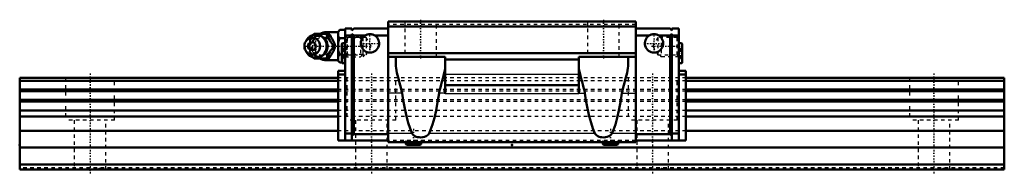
# Model space of a CAD drawing. Header units: millimetres. Extents: x -20 to 260, y -1 to 42.
import ezdxf

# ---------------------------------------------------------------- set-up
doc = ezdxf.new("R2010")
doc.units = ezdxf.units.MM
doc.linetypes.add('Center', pattern=[1.5, 0.45, -0.5, 0.05, -0.5])
doc.linetypes.add('Dashed', pattern=[2, 1, -1])
for name, color, linetype, lineweight in [('2d ConnectionPoints', 7, 'Continuous', 50), ('AM_0', 7, 'Continuous', 50), ('AM_4', 3, 'Continuous', 25), ('AM_5', 3, 'Continuous', 25), ('AM_7', 7, 'Center', 25), ('AM_9', 6, 'Dashed', 25)]:
    doc.layers.add(name, color=color, linetype=linetype, lineweight=lineweight)

# ---------------------------------------------------------------- blocks, each defined once
blk = doc.blocks.new('1_80yiz3kajmekby5egttamixjj________0_in_HSR30M1B1SS280LG200BM6F9055000_0')
at = {"layer": 'AM_0'}
for p, q in [((71.05, 39.62), (70.55, 39.12)), ((71.05, 39.62), (72.55, 39.62)), ((61.75, 36.96), (61.39, 36.44)), ((63.48, 38.2), (63.7, 38.5)), ((63.7, 38.5), (67.88, 38.5)), ((70.55, 39), (67.25, 39)), ((70.55, 39.12), (70.55, 30.88)), ((71.05, 37.31), (72.55, 37.31)), ((69.32, 35), (69.76, 35)), ((61.39, 33.56), (61.75, 33.04)), ((63.7, 31.5), (63.47, 31.8)), ((63.7, 31.5), (67.88, 31.5)), ((67.25, 31), (70.55, 31)), ((70.55, 30.88), (71.05, 30.38)), ((71.05, 32.69), (71.6, 32.69)), ((71.05, 30.38), (71.6, 30.38))]:
    blk.add_line(p, q, dxfattribs=at)
for points in [[(71.05, 39.62), (70.76, 39.3), (70.55, 38.96)], [(67.45, 38.5), (67.63, 37.95), (67.73, 37.67), (67.85, 37.38), (68.03, 36.98), (68.26, 36.55), (68.5, 36.15), (68.77, 35.75), (69.05, 35.37), (69.32, 35)], [(69.76, 35), (69.63, 35.36), (69.5, 35.73), (69.33, 36.13), (69.14, 36.53), (68.83, 37.09), (68.48, 37.66), (68.18, 38.09), (67.88, 38.5)], [(70.55, 37.97), (70.61, 37.86), (70.8, 37.58), (71.05, 37.31)], [(71.05, 37.31), (70.76, 36.67), (70.55, 35.99)], [(69.32, 35), (68.92, 34.45), (68.72, 34.17), (68.52, 33.88), (68.27, 33.48), (68.05, 33.05), (67.86, 32.65), (67.7, 32.25), (67.57, 31.87), (67.45, 31.5)], [(67.88, 31.5), (68.15, 31.86), (68.4, 32.23), (68.66, 32.63), (68.9, 33.03), (69.2, 33.59), (69.45, 34.16), (69.61, 34.59), (69.76, 35)], [(70.55, 34.01), (70.61, 33.8), (70.8, 33.24), (71.05, 32.69)], [(71.05, 32.69), (70.76, 32.37), (70.55, 32.03)], [(70.55, 31.04), (70.61, 30.94), (70.8, 30.65), (71.05, 30.38)]]:
    blk.add_lwpolyline(points, dxfattribs=at)
for centre, radius, start, end in [((64.21, 35), 3.3, 270, 90), ((67.25, 35), 4, 90, 118.5998), ((67.25, 35), 4, 241.1241, 270)]:
    blk.add_arc(centre, radius, start, end, dxfattribs=at)
for major_axis in [(0, 2.42), (0, -1.12)]:
    blk.add_ellipse((63.2, 35), major_axis=major_axis, ratio=0.927184, dxfattribs=at)
blk.add_ellipse((64.21, 35), major_axis=(0, 3.3), ratio=0.927184, start_param=2.207257, end_param=7.217521, dxfattribs=at)
at = {"layer": 'AM_4'}
for p, q in [((67.25, 39), (67.25, 38.51)), ((67.25, 31.49), (67.25, 31))]:
    blk.add_line(p, q, dxfattribs=at)
blk.add_ellipse((65.02, 35), major_axis=(0, 2.97), ratio=0.927184, start_param=3.499913, end_param=5.924864, dxfattribs=at)
at = {"layer": 'AM_5', "linetype": 'Dashed'}
for p, q in [((73.09, 32), (73.09, 38)), ((77.55, 37.39), (73.09, 37.39)), ((77.55, 32.61), (73.09, 32.61))]:
    blk.add_line(p, q, dxfattribs=at)
at = {"layer": 'AM_7'}
for p, q in [((67.25, 30.8), (67.25, 39.2)), ((64.21, 31.54), (64.21, 38.47)), ((60.74, 35), (80.34, 35))]:
    blk.add_line(p, q, dxfattribs=at)
at = {"layer": 'AM_9'}
for p, q in [((67.25, 38.51), (67.25, 31.49)), ((75, 38), (74.5, 38)), ((77.55, 37.39), (76.94, 38)), ((76.94, 38), (76.94, 32)), ((77.55, 37.39), (77.55, 32.61)), ((61.83, 35), (62.26, 35)), ((67.5, 35.02), (67.5, 35)), ((67.5, 35), (67.5, 34.93)), ((71.6, 32.69), (72.55, 32.69)), ((72.55, 32), (76.94, 32)), ((76.94, 32), (77.55, 32.61)), ((71.6, 30.38), (72.55, 30.38))]:
    blk.add_line(p, q, dxfattribs=at)
for points in [[(64.13, 38.5), (64.01, 38.14), (63.87, 37.77), (63.71, 37.37), (63.51, 36.97), (63.21, 36.41), (62.86, 35.84), (62.56, 35.41), (62.26, 35)], [(66.26, 32.55), (66.15, 32.48), (65.92, 32.35), (65.67, 32.25), (65.41, 32.18), (65.15, 32.13), (64.88, 32.12), (64.61, 32.13), (64.35, 32.18), (64.09, 32.25), (63.84, 32.36), (63.6, 32.49), (63.37, 32.65), (63.16, 32.83), (62.97, 33.03), (62.8, 33.26), (62.65, 33.5), (62.52, 33.76), (62.42, 34.03), (62.34, 34.31), (62.29, 34.6), (62.27, 34.89), (62.27, 35.19), (62.3, 35.48), (62.36, 35.76), (62.44, 36.04), (62.55, 36.31), (62.68, 36.56), (62.84, 36.8), (63.01, 37.02), (63.21, 37.22), (63.42, 37.39), (63.65, 37.54), (63.89, 37.67), (64.14, 37.76), (64.39, 37.83), (64.66, 37.87), (64.93, 37.88), (65.19, 37.86), (65.46, 37.81), (65.72, 37.73), (65.97, 37.62), (66.19, 37.5)], [(62.5, 36.7), (62.64, 36.95), (62.89, 37.35), (63.15, 37.75), (63.43, 38.13), (63.48, 38.2)], [(66.19, 37.5), (66.2, 37.49), (66.43, 37.33), (66.63, 37.14), (66.72, 37.05)], [(68.41, 36.33), (68.08, 36.66), (67.69, 36.97), (67.25, 37.25)], [(61.83, 35), (61.95, 35.36), (62.08, 35.74), (62.15, 35.92)], [(62.13, 34.12), (62.08, 34.25), (61.95, 34.63), (61.83, 35)], [(62.26, 35), (62.52, 34.64), (62.78, 34.27), (63.04, 33.87), (63.28, 33.47), (63.58, 32.91), (63.83, 32.34), (63.99, 31.91), (64.13, 31.5)], [(67.25, 32.75), (67.71, 33.04), (68.09, 33.35), (68.4, 33.66)], [(68.82, 34.29), (68.93, 34.64), (68.97, 34.99), (68.94, 35.34), (68.83, 35.68), (68.82, 35.69)], [(63.47, 31.8), (63.43, 31.86), (63.16, 32.24), (62.9, 32.62), (62.65, 33.03), (62.44, 33.42)], [(66.57, 32.8), (66.38, 32.64), (66.26, 32.55)]]:
    blk.add_lwpolyline(points, dxfattribs=at)
blk.add_arc((67.25, 35), 4, 118.5998, 241.1241, dxfattribs=at)
for centre, major_axis, start_param, end_param in [((64.21, 35), (0, 3.3), 0.934336, 2.207257), ((65.02, 35), (0, 2.97), 5.924864, 7.135838), ((66.1, 35), (0, -2.57), 2.639469, 6.785309), ((65.02, 35), (0, 2.97), 2.211141, 3.499913)]:
    blk.add_ellipse(centre, major_axis=major_axis, ratio=0.927184, start_param=start_param, end_param=end_param, dxfattribs=at)
for centre, major_axis in [((64.75, 35), (0, -2.97)), ((66.23, 35), (0, -3.44))]:
    blk.add_ellipse(centre, major_axis=major_axis, ratio=0.927184, dxfattribs=at)
blk = doc.blocks.new('2_HSR30M1BSSB_M6F_Slider_0_in_HSR30M1B1SS280LG200BM6F9055000_0')
at = {"layer": 'AM_0'}
for p, q in [((155.2, 42), (84.8, 42)), ((84.8, 42), (84.8, 7.78)), ((155.2, 42), (155.2, 7.78)), ((72.55, 8.28), (72.55, 40)), ((74.5, 40), (72.55, 40)), ((74.5, 39.5), (75, 40)), ((74.5, 40), (74.5, 39.5)), ((84.8, 40), (75, 40)), ((155.2, 40.6), (84.8, 40.6)), ((155.2, 40), (165, 40)), ((165.5, 39.5), (165, 40)), ((165.5, 40), (167.45, 40)), ((165.5, 40), (165.5, 39.5)), ((167.45, 40), (167.45, 8.28)), ((74.5, 38), (72.55, 38)), ((74.5, 38.5), (74.5, 8.28)), ((75, 38), (74.5, 38.5)), ((78.21, 38), (75, 38)), ((75, 38), (75, 10.08)), ((84.8, 38), (80.99, 38)), ((155.2, 38), (159.01, 38)), ((161.79, 38), (165, 38)), ((165, 38), (165.5, 38.5)), ((165, 38), (165, 10.08)), ((165.5, 38.5), (165.5, 8.28)), ((165.5, 38), (167.45, 38)), ((71.6, 35.61), (71.6, 30.39)), ((72.55, 35.85), (71.84, 35.85)), ((168.16, 35.85), (167.45, 35.85)), ((168.4, 35.61), (168.4, 30.39)), ((155.2, 33), (84.8, 33)), ((101, 32), (84.8, 32)), ((87, 32), (87, 29.33)), ((101, 32), (101, 21.51)), ((139, 31.27), (101, 31.27)), ((139, 32), (139, 21.51)), ((139, 32), (155.2, 32)), ((153, 32), (153, 29.33)), ((70.55, 28), (70.55, 8.28)), ((70.55, 28), (72.55, 28)), ((71.84, 30.15), (72.55, 30.15)), ((167.45, 30.15), (168.16, 30.15)), ((169.45, 28), (167.45, 28)), ((169.45, 28), (169.45, 8.28)), ((70.55, 27), (72.55, 27)), ((169.45, 27), (167.45, 27)), ((139, 24), (101, 24)), ((72.55, 10.28), (74.5, 10.28)), ((74.5, 9.58), (75, 10.08)), ((84.8, 10.08), (75, 10.08)), ((155.2, 10.08), (165, 10.08)), ((165.5, 9.58), (165, 10.08)), ((167.45, 10.28), (165.5, 10.28)), ((84.8, 8.28), (70.55, 8.28)), ((155.2, 7.78), (84.8, 7.78)), ((89.82, 7.78), (89.82, 7.44)), ((90.25, 7), (93.75, 7)), ((94.18, 7.44), (94.18, 7.78)), ((145.81, 7.78), (145.81, 7.44)), ((146.25, 7), (149.75, 7)), ((150.19, 7.44), (150.19, 7.78)), ((155.2, 8.28), (169.45, 8.28))]:
    blk.add_line(p, q, dxfattribs=at)
for points in [[(78.21, 38), (78.41, 38.11), (78.62, 38.21), (78.83, 38.28), (79.05, 38.34), (79.27, 38.38), (79.5, 38.4), (79.73, 38.4), (79.95, 38.38), (80.18, 38.34), (80.39, 38.28), (80.61, 38.2), (80.81, 38.1), (80.99, 38)], [(161.79, 38), (161.59, 38.11), (161.38, 38.21), (161.17, 38.28), (160.95, 38.34), (160.73, 38.38), (160.5, 38.4), (160.27, 38.4), (160.05, 38.38), (159.82, 38.34), (159.61, 38.28), (159.39, 38.2), (159.19, 38.1), (159.01, 38)], [(87, 29.33), (87.03, 28.76), (87.12, 28.15), (87.26, 27.48), (87.44, 26.77), (87.69, 25.88), (87.95, 24.96), (88.22, 23.96), (88.47, 22.93), (88.6, 22.29), (88.72, 21.64)], [(99.28, 21.64), (99.43, 22.49), (99.62, 23.32), (99.82, 24.14), (100.04, 24.93), (100.29, 25.8), (100.52, 26.63), (100.73, 27.44), (100.89, 28.21), (100.97, 28.79), (101, 29.33)], [(140.72, 21.64), (140.57, 22.49), (140.38, 23.32), (140.18, 24.14), (139.96, 24.93), (139.71, 25.8), (139.48, 26.63), (139.27, 27.44), (139.11, 28.21), (139.03, 28.79), (139, 29.33)], [(153, 29.33), (152.97, 28.76), (152.88, 28.15), (152.74, 27.48), (152.56, 26.77), (152.31, 25.88), (152.05, 24.96), (151.78, 23.96), (151.53, 22.93), (151.4, 22.29), (151.28, 21.64)], [(91.58, 10.27), (91.01, 11.63), (90.47, 13.26), (89.96, 15.16), (89.48, 17.31), (89.03, 19.69), (88.72, 21.64)], [(99.28, 21.64), (98.86, 19.09), (98.41, 16.76), (97.92, 14.67), (97.4, 12.84), (96.85, 11.27), (96.42, 10.27)], [(143.58, 10.27), (143.01, 11.63), (142.47, 13.26), (141.96, 15.16), (141.48, 17.31), (141.03, 19.69), (140.72, 21.64)], [(151.28, 21.64), (150.86, 19.09), (150.41, 16.76), (149.92, 14.67), (149.4, 12.84), (148.85, 11.27), (148.42, 10.27)], [(96.42, 10.27), (96.29, 10.05), (96.13, 9.86), (95.87, 9.65), (95.58, 9.48), (95.11, 9.31), (94.63, 9.2), (94.11, 9.16), (93.58, 9.18), (93.17, 9.24), (92.76, 9.35), (92.38, 9.5), (92.13, 9.65), (91.9, 9.83), (91.72, 10.03), (91.58, 10.27)], [(148.42, 10.27), (148.29, 10.05), (148.13, 9.86), (147.87, 9.65), (147.58, 9.48), (147.11, 9.31), (146.63, 9.2), (146.11, 9.16), (145.58, 9.18), (145.17, 9.24), (144.76, 9.35), (144.38, 9.5), (144.13, 9.65), (143.9, 9.83), (143.72, 10.03), (143.58, 10.27)]]:
    blk.add_lwpolyline(points, dxfattribs=at)
for centre, radius, start, end in [((79.6, 35.8), 2.6, 122.2042, 57.7958), ((160.4, 35.8), 2.6, 122.2042, 57.7958), ((71.84, 35.61), 0.237, 90, 180), ((168.16, 35.61), 0.238, 0, 90), ((71.84, 30.39), 0.237, 180, 270), ((168.16, 30.39), 0.238, 270, 360), ((90.25, 7.44), 0.437, 180, 270), ((93.75, 7.44), 0.437, 270, 0), ((146.25, 7.44), 0.437, 180, 270), ((149.75, 7.44), 0.437, 270, 0)]:
    blk.add_arc(centre, radius, start, end, dxfattribs=at)
at = {"layer": 'AM_4'}
for p, q in [((71.84, 35.85), (71.84, 30.15)), ((168.16, 35.85), (168.16, 30.15)), ((139, 27), (101, 27)), ((88.72, 21.64), (84.8, 21.64)), ((101, 21.64), (99.28, 21.64)), ((139, 21.51), (101, 21.51)), ((139, 21.64), (140.72, 21.64)), ((151.28, 21.64), (155.2, 21.64)), ((91.58, 10.27), (84.8, 10.27)), ((143.58, 10.27), (96.42, 10.27)), ((155.2, 10.27), (148.42, 10.27)), ((89.82, 7.44), (94.18, 7.44)), ((145.81, 7.44), (150.19, 7.44))]:
    blk.add_line(p, q, dxfattribs=at)
at = {"layer": 'AM_5', "linetype": 'Dashed'}
for p, q in [((78.05, 37.46), (77.55, 38)), ((77.55, 38), (77.55, 32)), ((161.95, 37.46), (162.45, 38)), ((167.45, 38), (162.45, 38)), ((162.45, 38), (162.45, 32)), ((78.05, 32.54), (77.55, 32)), ((161.95, 32.54), (162.45, 32)), ((167.45, 32), (162.45, 32))]:
    blk.add_line(p, q, dxfattribs=at)
at = {"layer": 'AM_7'}
for p, q in [((94, 42.5), (94, 31.5)), ((146, 42.5), (146, 31.5)), ((79.6, 33.07), (79.6, 38.53)), ((160.4, 33.07), (160.4, 38.53)), ((76.87, 35.8), (82.33, 35.8)), ((157.67, 35.8), (163.13, 35.8)), ((159.66, 35), (167.82, 35)), ((71.55, 33), (72.6, 33)), ((167.4, 33), (168.45, 33)), ((92, 11.59), (92, 6.78)), ((148, 11.59), (148, 6.78))]:
    blk.add_line(p, q, dxfattribs=at)
at = {"layer": 'AM_9'}
for p, q in [((89.5, 42), (89.5, 32)), ((98.5, 32), (98.5, 42)), ((141.5, 42), (141.5, 32)), ((150.5, 32), (150.5, 42)), ((155.2, 41.2), (84.8, 41.2)), ((73.09, 37.46), (72.55, 38)), ((78.55, 37.46), (73.09, 37.46)), ((73.09, 37.46), (73.09, 32.54)), ((79.97, 35), (78.55, 37.46)), ((78.55, 37.46), (78.55, 32.54)), ((161.45, 37.46), (160.03, 35)), ((166.91, 37.46), (161.45, 37.46)), ((161.45, 37.46), (161.45, 32.54)), ((167.45, 38), (166.91, 37.46)), ((166.91, 37.46), (166.91, 32.54)), ((72.08, 34.44), (71.6, 34.44)), ((72.08, 33.72), (71.6, 33.72)), ((72.08, 34.44), (72.08, 31.56)), ((78.55, 32.54), (79.97, 35)), ((160.03, 35), (161.45, 32.54)), ((167.93, 34.44), (168.4, 34.44)), ((167.93, 34.44), (167.93, 31.56)), ((167.93, 33.72), (168.4, 33.72)), ((72.08, 32.28), (71.6, 32.28)), ((72.08, 31.56), (71.6, 31.56)), ((72.55, 32), (73.09, 32.54)), ((73.09, 32.54), (78.55, 32.54)), ((161.45, 32.54), (166.91, 32.54)), ((166.91, 32.54), (167.45, 32)), ((167.93, 32.28), (168.4, 32.28)), ((167.93, 31.56), (168.4, 31.56)), ((169.45, 26), (70.55, 26)), ((169.45, 25.21), (70.55, 25.21)), ((169.45, 22.69), (70.55, 22.69)), ((169.45, 22.22), (70.55, 22.22)), ((169.45, 19.78), (70.55, 19.78)), ((169.45, 19.31), (70.55, 19.31)), ((169.45, 16.78), (70.55, 16.78)), ((169.45, 15.08), (70.55, 15.08)), ((169.45, 11), (70.55, 11)), ((155.2, 8.28), (84.8, 8.28)), ((89.82, 8.28), (89.82, 7.78)), ((94.18, 7.78), (94.18, 8.28)), ((145.81, 8.28), (145.81, 7.78)), ((150.19, 7.78), (150.19, 8.28))]:
    blk.add_line(p, q, dxfattribs=at)
blk = doc.blocks.new('3_HSR30M1B128020_Rail_0_in_HSR30M1B1SS280LG200BM6F9055000_0')
at = {"layer": 'AM_0'}
for p, q in [((70.55, 26), (-20, 26)), ((-20, 26), (-20, 0)), ((70.55, 25.21), (-20, 25.21)), ((260, 26), (169.45, 26)), ((260, 25.21), (169.45, 25.21)), ((260, 26), (260, 0)), ((70.55, 22.69), (-20, 22.69)), ((260, 22.69), (169.45, 22.69)), ((70.55, 22.22), (-20, 22.22)), ((70.55, 19.78), (-20, 19.78)), ((260, 22.22), (169.45, 22.22)), ((260, 19.78), (169.45, 19.78)), ((70.55, 19.31), (-20, 19.31)), ((260, 19.31), (169.45, 19.31)), ((70.55, 16.78), (-20, 16.78)), ((70.55, 15.08), (-20, 15.08)), ((260, 16.78), (169.45, 16.78)), ((260, 15.08), (169.45, 15.08)), ((70.55, 11), (-20, 11)), ((260, 11), (169.45, 11)), ((260, 6.3), (-20, 6.3)), ((260, 1.5), (-20, 1.5)), ((260, 0), (-20, 0))]:
    blk.add_line(p, q, dxfattribs=at)
at = {"layer": 'AM_7'}
for p, q in [((0, 27.3), (0, -1.3)), ((80, 27.3), (80, -1.3)), ((160, 27.3), (160, -1.3)), ((240, 27.3), (240, -1.3))]:
    blk.add_line(p, q, dxfattribs=at)
at = {"layer": 'AM_9'}
for p, q in [((-7, 26), (-7, 14)), ((7, 14), (7, 26)), ((169.45, 26), (70.55, 26)), ((169.45, 25.21), (70.55, 25.21)), ((73, 26), (73, 14)), ((87, 14), (87, 26)), ((153, 26), (153, 14)), ((167, 14), (167, 26)), ((233, 26), (233, 14)), ((247, 14), (247, 26)), ((169.45, 22.69), (70.55, 22.69)), ((169.45, 22.22), (70.55, 22.22)), ((169.45, 19.78), (70.55, 19.78)), ((169.45, 19.31), (70.55, 19.31)), ((7, 14), (-7, 14)), ((-4.5, 14), (-4.5, 0)), ((4.5, 0), (4.5, 14)), ((169.45, 16.78), (70.55, 16.78)), ((169.45, 15.08), (70.55, 15.08)), ((87, 14), (73, 14)), ((75.5, 14), (75.5, 0)), ((84.5, 0), (84.5, 14)), ((167, 14), (153, 14)), ((155.5, 14), (155.5, 0)), ((164.5, 0), (164.5, 14)), ((247, 14), (233, 14)), ((235.5, 14), (235.5, 0)), ((244.5, 0), (244.5, 14)), ((169.45, 11), (70.55, 11)), ((260, 0.5), (-20, 0.5))]:
    blk.add_line(p, q, dxfattribs=at)
for points in [[(-2.49, 0.5), (-2.8, 0.27), (-3.1, 0.01), (-3.11, 0)], [(3.11, 0), (2.82, 0.26), (2.5, 0.49), (2.49, 0.5)], [(77.51, 0.5), (77.2, 0.27), (76.9, 0.01), (76.89, 0)], [(83.11, 0), (82.82, 0.26), (82.5, 0.49), (82.49, 0.5)], [(157.51, 0.5), (157.2, 0.27), (156.9, 0.01), (156.89, 0)], [(163.11, 0), (162.82, 0.26), (162.5, 0.49), (162.49, 0.5)], [(237.51, 0.5), (237.2, 0.27), (236.9, 0.01), (236.89, 0)], [(243.11, 0), (242.82, 0.26), (242.5, 0.49), (242.49, 0.5)]]:
    blk.add_lwpolyline(points, dxfattribs=at)

msp = doc.modelspace()

# ---------------------------------------------------------------- linework, layer by layer
at = {"layer": '2d ConnectionPoints'}
for p in [(72.55, 35), (167.45, 35), (-20, 7), (120, 7), (0, 0), (0, 0)]:
    msp.add_point(p, dxfattribs=at)

# ---------------------------------------------------------------- block references
for name in ['2_HSR30M1BSSB_M6F_Slider_0_in_HSR30M1B1SS280LG200BM6F9055000_0', '1_80yiz3kajmekby5egttamixjj________0_in_HSR30M1B1SS280LG200BM6F9055000_0', '3_HSR30M1B128020_Rail_0_in_HSR30M1B1SS280LG200BM6F9055000_0']:
    msp.add_blockref(name, (0, 0))

doc.saveas('drawing.dxf')
